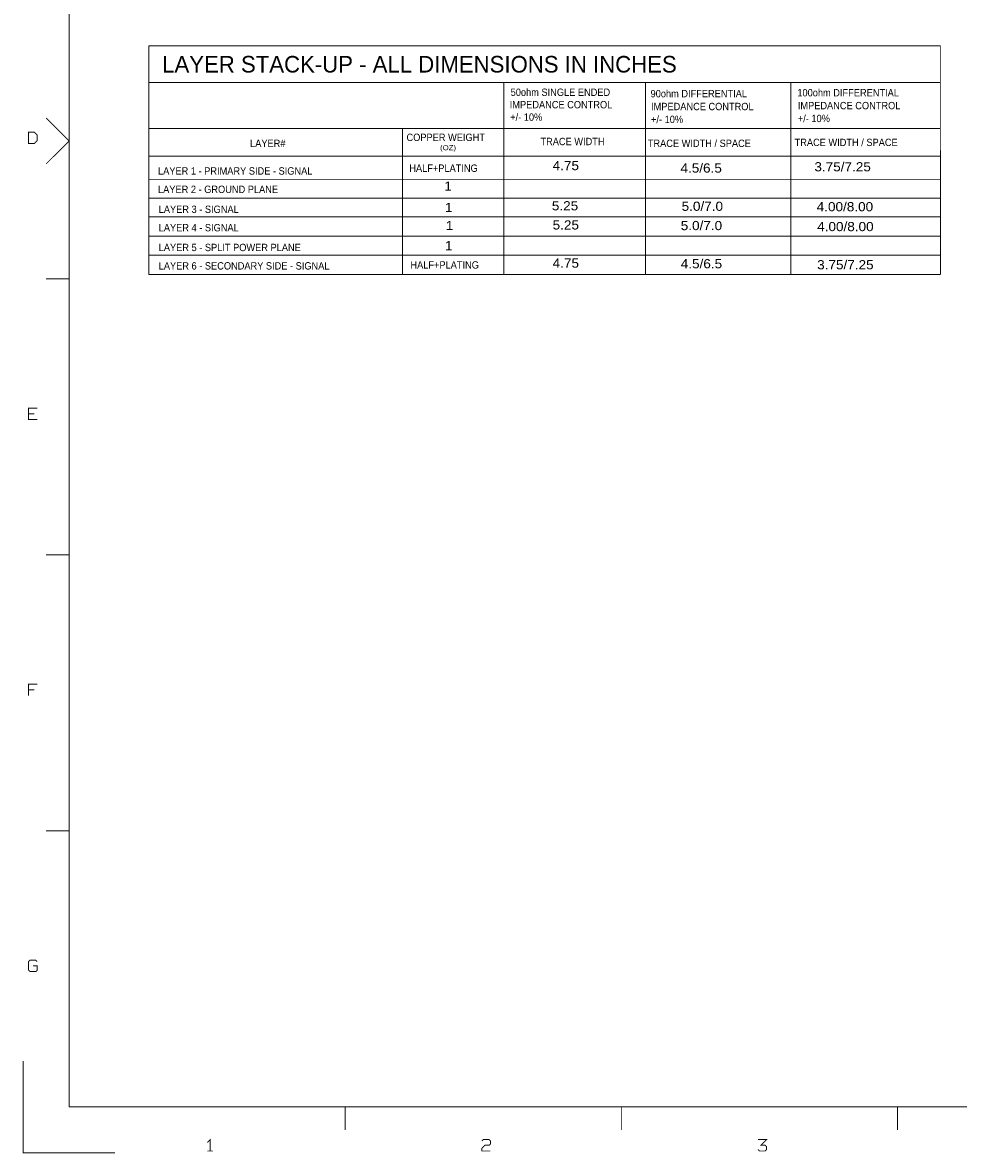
# Model space of a CAD drawing. Extents: x -14005 to 19505, y -9605 to 12407.
# Tile 1 of 7: x -14005 to -3838, y -9605 to 2686. Entities that reach past the tile are written whole.
import ezdxf

# ---------------------------------------------------------------- set-up
doc = ezdxf.new("R2010")
doc.units = 0
doc.layers.add('1', color=7, linetype='CONTINUOUS')

msp = doc.modelspace()

# ---------------------------------------------------------------- linework, layer by layer
at = {"layer": '1'}
for points, const_width in [([(-13500, -9100), (-13500, 11900), (19000, 11900)], 10), ([(-12633.5, -52), (-12633.8, 2433.8)], 9.8), ([(-12633.8, 2433.8), (-4033.8, 2433.8), (-4033.5, -52)], 9.8), ([(-12633.8, 2033.8), (-4033.8, 2033.8)], 9.8), ([(-8777.5, 2034), (-8777.5, -52)], 9.8), ([(-7237.5, 2034), (-7237.5, -52)], 9.8), ([(-5657.5, 2034), (-5657.5, -52)], 9.8), ([(-13750, 1650), (-13500, 1400), (-13750, 1150)], 10), ([(-12633.8, 1533.8), (-4033.8, 1533.8)], 9.8), ([(-9877.5, 1534), (-9877.5, -52)], 9.8), ([(-12633.8, 1233.8), (-4033.8, 1233.8)], 9.8), ([(-12629.1, 978.6), (-4033.5, 979)], 9.8), ([(-12629.1, 778.6), (-4033.5, 779)], 9.8), ([(-12629.1, 573.9), (-4033.5, 574)], 9.8), ([(-12633.8, 363.7), (-4033.8, 363.7)], 9.8), ([(-12629.1, 158.9), (-4033.5, 159)], 9.8), ([(-13750, -100), (-13500, -100)], 10), ([(-12633.8, -51.3), (-4033.8, -51.3)], 9.8), ([(-13847, -1629), (-13940, -1629), (-13940, -1505), (-13847, -1505)], 10), ([(-13940, -1567), (-13878, -1567)], 10), ([(-13500, -3100), (-13750, -3100)], 10), ([(-13847, -4505), (-13940, -4505), (-13940, -4629)], 10), ([(-13940, -4567), (-13878, -4567)], 10), ([(-13750, -6100), (-13500, -6100)], 10), ([(-13847, -7521), (-13862, -7505), (-13924, -7505), (-13940, -7521), (-13940, -7614), (-13924, -7629), (-13862, -7629), (-13847, -7614), (-13847, -7567), (-13893, -7567)], 10), ([(-13000, -9600), (-14000, -9600), (-14000, -8600)], 10), ([(19000, -9100), (-13500, -9100)], 10), ([(-10500, -9100), (-10500, -9350)], 10), ([(-7500, -9350), (-7500, -9100)], 10), ([(-4500, -9100), (-4500, -9350)], 10), ([(-11999, -9486), (-11968, -9455), (-11968, -9579)], 10), ([(-8922, -9579), (-9015, -9579), (-9015, -9548), (-8984, -9517), (-8937, -9517), (-8922, -9502), (-8922, -9471), (-8937, -9455), (-8999, -9455), (-9015, -9471)], 10), ([(-6015, -9455), (-5922, -9455), (-5984, -9517), (-5937, -9517), (-5922, -9533), (-5922, -9564), (-5937, -9579), (-5999, -9579), (-6015, -9564)], 10), ([(-11999, -9579), (-11937, -9579)], 10)]:
    msp.add_lwpolyline(points, dxfattribs=dict(at, const_width=const_width))
at = {"layer": '1', "const_width": 10}
msp.add_lwpolyline([(-13940, 1371), (-13878, 1371), (-13847, 1402), (-13847, 1464), (-13878, 1495), (-13940, 1495)], close=True, dxfattribs=at)

# ---------------------------------------------------------------- texts
at = {"layer": '1'}
msp.add_text('LAYER STACK-UP - ALL DIMENSIONS IN INCHES', height=180, dxfattribs=at).set_placement((-12489, 2143.6))
for s, height, width, p in [('50ohm SINGLE ENDED', 80, 0.9375, (-8702.5, 1889)), ('100ohm DIFFERENTIAL', 80, 0.9375, (-5587.5, 1884)), ('90ohm DIFFERENTIAL', 80, 0.9375, (-7182.5, 1874)), ('IMPEDANCE CONTROL', 80, 0.9375, (-8712.5, 1754)), ('IMPEDANCE CONTROL', 80, 0.9375, (-7177.5, 1734)), ('IMPEDANCE CONTROL', 80, 0.9375, (-5582.5, 1744)), ('+/- 10%', 80, 0.9375, (-8707.5, 1619)), ('+/- 10%', 80, 0.9375, (-7177.5, 1594)), ('+/- 10%', 80, 0.9375, (-5582.5, 1604)), ('COPPER WEIGHT', 80, 0.9375, (-9834.1, 1398.9)), ('LAYER#', 80, 0.9375, (-11533.8, 1333.8)), ('(OZ)', 55, 1.145455, (-9469.1, 1298.9)), ('TRACE WIDTH', 80, 0.9375, (-8378.8, 1353.8)), ('TRACE WIDTH / SPACE', 80, 0.9375, (-7212.5, 1334)), ('TRACE WIDTH / SPACE', 80, 0.9375, (-5617.5, 1344)), ('LAYER 1 - PRIMARY SIDE - SIGNAL', 80, 0.9375, (-12533.8, 1033.8)), ('HALF+PLATING', 80, 0.9375, (-9803.8, 1063.8)), ('4.75', 100, 1.1, (-8246.5, 1082)), ('4.5/6.5', 100, 1.1, (-6857.5, 1055)), ('3.75/7.25', 100, 1.1, (-5402.5, 1069)), ('LAYER 2 - GROUND PLANE', 80, 0.9375, (-12533.8, 833.8)), ('1', 100, 1.1, (-9423.8, 858.7)), ('5.25', 100, 1.1, (-8255, 645)), ('5.0/7.0', 100, 1.1, (-6845, 640)), ('4.00/8.00', 100, 1.1, (-5377.5, 635)), ('LAYER 3 - SIGNAL', 80, 0.9375, (-12526.5, 617)), ('1', 100, 1.1, (-9416.5, 627)), ('LAYER 4 - SIGNAL', 80, 0.9375, (-12526.5, 417)), ('1', 100, 1.1, (-9407.5, 430)), ('5.25', 100, 1.1, (-8246.5, 437)), ('5.0/7.0', 100, 1.1, (-6854.5, 430)), ('4.00/8.00', 100, 1.1, (-5372.5, 419)), ('LAYER 5 - SPLIT POWER PLANE', 80, 0.9375, (-12526.5, 202)), ('1', 100, 1.1, (-9416.5, 212)), ('4.5/6.5', 100, 1.1, (-6854.5, 15)), ('LAYER 6 - SECONDARY SIDE - SIGNAL', 80, 0.9375, (-12526.5, 2)), ('HALF+PLATING', 80, 0.9375, (-9791.5, 12)), ('4.75', 100, 1.1, (-8246.5, 22)), ('3.75/7.25', 100, 1.1, (-5372.5, 4))]:
    msp.add_text(s, height=height, dxfattribs=dict(at, width=width)).set_placement(p)

doc.saveas('drawing.dxf')
